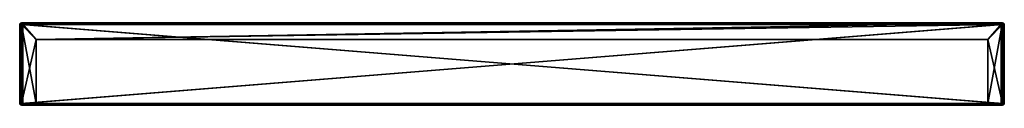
# Model space of a CAD drawing. Extents: x 1 to 601, y -1 to 49.
import ezdxf

# ---------------------------------------------------------------- set-up
doc = ezdxf.new("R2010")
doc.units = 0
doc.header["$LTSCALE"] = 25.4
doc.layers.get('0').update_dxf_attribs({"color": 13, "linetype": 'CONTINUOUS'})

# ---------------------------------------------------------------- blocks, each defined once
blk = doc.blocks.new('STRAIGHT-WALL-S-7568-7565-')
at = {"color": 253}
mesh = blk.add_polyface(dxfattribs=at)
corners = [(600.48, 49.11, 0), (599.98, 0.24, 0), (599.98, 49.24, 0), (599.98, -0.76, 0), (600.48, -0.63, 0), (600.85, 48.74, 0), (600.85, -0.26, 0), (600.98, 48.24, 0), (600.98, 0.24, 0), (1.11, 48.74, 0), (0.98, 0.24, 0), (0.98, 48.24, 0), (1.11, -0.26, 0), (1.48, 49.11, 0), (1.48, -0.63, 0), (1.98, 49.24, 0), (1.98, -0.76, 0), (1.98, 0.24, 0)]
mesh.append_faces([[corners[k] for k in face] for face in [(0, 1, 2), (6, 7, 8), (9, 10, 11)]], dxfattribs={"vtx0": -1, "color": 253})
mesh.append_faces([[corners[k] for k in face] for face in [(3, 0, 4), (4, 5, 6), (10, 9, 12), (12, 13, 14), (14, 15, 16), (16, 1, 3)]], dxfattribs={"vtx0": -1, "vtx1": -1, "color": 253})
mesh.append_faces([[corners[k] for k in face] for face in [(1, 0, 3)]], dxfattribs={"vtx0": -1, "vtx1": -1, "vtx2": -1, "color": 253})
mesh.append_faces([[corners[k] for k in face] for face in [(4, 0, 5), (6, 5, 7), (12, 9, 13), (14, 13, 15), (16, 15, 17), (16, 17, 1)]], dxfattribs={"vtx0": -1, "vtx2": -1, "color": 253})
mesh = blk.add_polyface(dxfattribs=at)
corners = [(1.23, 48.74, 72.43), (0.98, 48.24, 72), (1.11, 48.24, 72.5), (1.11, 48.74, 72)]
mesh.append_faces([[corners[k] for k in face] for face in [(0, 1, 2), (1, 0, 3)]], dxfattribs={"vtx0": -1, "color": 253})
mesh = blk.add_polyface(dxfattribs=at)
corners = [(1.11, 48.74, 72), (0.98, 48.24, 0), (0.98, 48.24, 72), (1.11, 48.74, 0)]
mesh.append_faces([[corners[k] for k in face] for face in [(0, 1, 2), (1, 0, 3)]], dxfattribs={"vtx0": -1, "color": 253})
mesh = blk.add_polyface(dxfattribs=at)
corners = [(0.98, 48.24, 72), (0.98, 0.24, 0), (0.98, 0.24, 72), (0.98, 48.24, 0)]
mesh.append_faces([[corners[k] for k in face] for face in [(0, 1, 2), (1, 0, 3)]], dxfattribs={"vtx0": -1, "color": 253})
mesh = blk.add_polyface(dxfattribs=at)
corners = [(1.11, 48.24, 72.5), (0.98, 0.24, 72), (1.11, 0.24, 72.5), (0.98, 48.24, 72)]
mesh.append_faces([[corners[k] for k in face] for face in [(0, 1, 2), (1, 0, 3)]], dxfattribs={"vtx0": -1, "color": 253})
mesh = blk.add_polyface(dxfattribs=at)
corners = [(1.55, 49.11, 72.25), (1.11, 48.74, 72), (1.23, 48.74, 72.43), (1.48, 49.11, 72)]
mesh.append_faces([[corners[k] for k in face] for face in [(0, 1, 2), (1, 0, 3)]], dxfattribs={"vtx0": -1, "color": 253})
mesh = blk.add_polyface(dxfattribs=at)
corners = [(1.11, 48.74, 72), (1.48, 49.11, 0), (1.11, 48.74, 0), (1.48, 49.11, 72)]
mesh.append_faces([[corners[k] for k in face] for face in [(0, 1, 2), (1, 0, 3)]], dxfattribs={"vtx0": -1, "color": 253})
mesh = blk.add_polyface(dxfattribs=at)
corners = [(1.55, 48.74, 72.75), (1.11, 48.24, 72.5), (1.48, 48.24, 72.87), (1.23, 48.74, 72.43)]
mesh.append_faces([[corners[k] for k in face] for face in [(0, 1, 2), (1, 0, 3)]], dxfattribs={"vtx0": -1, "color": 253})
mesh = blk.add_polyface(dxfattribs=at)
corners = [(1.48, 0.24, 72.87), (1.11, 48.24, 72.5), (1.11, 0.24, 72.5), (1.48, 48.24, 72.87)]
mesh.append_faces([[corners[k] for k in face] for face in [(0, 1, 2), (1, 0, 3)]], dxfattribs={"vtx0": -1, "color": 253})
mesh = blk.add_polyface(dxfattribs=at)
corners = [(1.23, 48.74, 72.43), (1.73, 49.11, 72.43), (1.55, 49.11, 72.25), (1.55, 48.74, 72.75)]
mesh.append_faces([[corners[k] for k in face] for face in [(0, 1, 2), (1, 0, 3)]], dxfattribs={"vtx0": -1, "color": 253})
mesh = blk.add_polyface(dxfattribs=at)
corners = [(1.55, 49.11, 72.25), (1.98, 49.24, 72), (1.48, 49.11, 72)]
mesh.append_faces([[corners[k] for k in face] for face in [(0, 1, 2)]], dxfattribs={"color": 253})
mesh = blk.add_polyface(dxfattribs=at)
corners = [(1.48, 49.11, 72), (1.98, 49.24, 0), (1.48, 49.11, 0), (1.98, 49.24, 8), (1.98, 49.24, 72)]
mesh.append_faces([[corners[k] for k in face] for face in [(0, 1, 2), (3, 0, 4)]], dxfattribs={"vtx0": -1, "color": 253})
mesh.append_faces([[corners[k] for k in face] for face in [(1, 0, 3)]], dxfattribs={"vtx0": -1, "vtx1": -1, "color": 253})
mesh = blk.add_polyface(dxfattribs=at)
corners = [(1.98, 48.24, 73), (1.55, 48.74, 72.75), (1.48, 48.24, 72.87), (1.98, 48.74, 72.87)]
mesh.append_faces([[corners[k] for k in face] for face in [(0, 1, 2), (1, 0, 3)]], dxfattribs={"vtx0": -1, "color": 253})
mesh = blk.add_polyface(dxfattribs=at)
corners = [(1.98, 0.24, 73), (1.48, 48.24, 72.87), (1.48, 0.24, 72.87), (1.98, 48.24, 73)]
mesh.append_faces([[corners[k] for k in face] for face in [(0, 1, 2), (1, 0, 3)]], dxfattribs={"vtx0": -1, "color": 253})
mesh = blk.add_polyface(dxfattribs=at)
corners = [(1.73, 49.11, 72.43), (1.98, 49.24, 72), (1.55, 49.11, 72.25)]
mesh.append_faces([[corners[k] for k in face] for face in [(0, 1, 2)]], dxfattribs={"color": 253})
mesh = blk.add_polyface(dxfattribs=at)
corners = [(1.98, 48.74, 72.87), (1.73, 49.11, 72.43), (1.55, 48.74, 72.75), (1.98, 49.11, 72.5)]
mesh.append_faces([[corners[k] for k in face] for face in [(0, 1, 2), (1, 0, 3)]], dxfattribs={"vtx0": -1, "color": 253})
mesh = blk.add_polyface(dxfattribs=at)
corners = [(1.98, 49.11, 72.5), (1.98, 49.24, 72), (1.73, 49.11, 72.43)]
mesh.append_faces([[corners[k] for k in face] for face in [(0, 1, 2)]], dxfattribs={"color": 253})
mesh = blk.add_polyface(dxfattribs=at)
corners = [(1.98, 49.24, 72), (599.98, 49.24, 8), (1.98, 49.24, 8), (599.98, 49.24, 72)]
mesh.append_faces([[corners[k] for k in face] for face in [(0, 1, 2), (1, 0, 3)]], dxfattribs={"vtx0": -1, "color": 253})
mesh = blk.add_polyface(dxfattribs=at)
corners = [(1.98, 49.24, 8), (10.98, 39.24, 8), (1.98, 0.24, 8), (599.98, 49.24, 8), (590.98, 39.24, 8), (590.98, 0.24, 8), (599.98, 0.24, 8), (10.98, 0.24, 8)]
mesh.append_faces([[corners[k] for k in face] for face in [(5, 3, 6)]], dxfattribs={"vtx0": -1, "color": 253})
mesh.append_faces([[corners[k] for k in face] for face in [(0, 1, 2), (1, 3, 4), (4, 3, 5)]], dxfattribs={"vtx0": -1, "vtx1": -1, "color": 253})
mesh.append_faces([[corners[k] for k in face] for face in [(1, 0, 3)]], dxfattribs={"vtx0": -1, "vtx2": -1, "color": 253})
mesh.append_faces([[corners[k] for k in face] for face in [(7, 2, 1)]], dxfattribs={"vtx1": -1, "color": 253})
mesh = blk.add_polyface(dxfattribs=at)
corners = [(1.98, 49.24, 0), (1.98, 0.24, 8), (1.98, 0.24, 0), (1.98, 49.24, 8)]
mesh.append_faces([[corners[k] for k in face] for face in [(0, 1, 2), (1, 0, 3)]], dxfattribs={"vtx0": -1, "color": 253})
mesh = blk.add_polyface(dxfattribs=at)
corners = [(1.98, 49.11, 72.5), (599.98, 49.24, 72), (1.98, 49.24, 72), (599.98, 49.11, 72.5)]
mesh.append_faces([[corners[k] for k in face] for face in [(0, 1, 2), (1, 0, 3)]], dxfattribs={"vtx0": -1, "color": 253})
mesh = blk.add_polyface(dxfattribs=at)
corners = [(1.98, 48.74, 72.87), (599.98, 49.11, 72.5), (1.98, 49.11, 72.5), (599.98, 48.74, 72.87)]
mesh.append_faces([[corners[k] for k in face] for face in [(0, 1, 2), (1, 0, 3)]], dxfattribs={"vtx0": -1, "color": 253})
mesh = blk.add_polyface(dxfattribs=at)
corners = [(599.98, 48.24, 73), (1.98, 48.74, 72.87), (1.98, 48.24, 73), (599.98, 48.74, 72.87)]
mesh.append_faces([[corners[k] for k in face] for face in [(0, 1, 2), (1, 0, 3)]], dxfattribs={"vtx0": -1, "color": 253})
mesh = blk.add_polyface(dxfattribs=at)
corners = [(1.98, 48.24, 9), (1.98, 0.24, 72), (1.98, 0.24, 9), (1.98, 48.24, 72)]
mesh.append_faces([[corners[k] for k in face] for face in [(0, 1, 2), (1, 0, 3)]], dxfattribs={"vtx0": -1, "color": 253})
mesh = blk.add_polyface(dxfattribs=at)
corners = [(599.98, 48.24, 72), (1.98, 48.24, 9), (599.98, 48.24, 9), (1.98, 48.24, 72)]
mesh.append_faces([[corners[k] for k in face] for face in [(0, 1, 2), (1, 0, 3)]], dxfattribs={"vtx0": -1, "color": 253})
mesh = blk.add_polyface(dxfattribs=at)
corners = [(599.98, 0.24, 73), (1.98, 48.24, 73), (1.98, 0.24, 73), (599.98, 48.24, 73)]
mesh.append_faces([[corners[k] for k in face] for face in [(0, 1, 2), (1, 0, 3)]], dxfattribs={"vtx0": -1, "color": 253})
mesh = blk.add_polyface(dxfattribs=at)
corners = [(599.98, 48.24, 72), (1.98, 0.24, 72), (1.98, 48.24, 72), (599.98, 0.24, 72)]
mesh.append_faces([[corners[k] for k in face] for face in [(0, 1, 2), (1, 0, 3)]], dxfattribs={"vtx0": -1, "color": 253})
mesh = blk.add_polyface(dxfattribs=at)
corners = [(599.98, 0.24, 9), (590.98, 39.24, 9), (590.98, 0.24, 9), (10.98, 0.24, 9), (1.98, 48.24, 9), (1.98, 0.24, 9), (10.98, 39.24, 9), (599.98, 48.24, 9)]
mesh.append_faces([[corners[k] for k in face] for face in [(0, 1, 2), (3, 4, 5)]], dxfattribs={"vtx0": -1, "color": 253})
mesh.append_faces([[corners[k] for k in face] for face in [(4, 6, 7), (7, 1, 0)]], dxfattribs={"vtx0": -1, "vtx1": -1, "color": 253})
mesh.append_faces([[corners[k] for k in face] for face in [(4, 3, 6), (7, 6, 1)]], dxfattribs={"vtx0": -1, "vtx2": -1, "color": 253})
at = {"color": 7}
mesh = blk.add_polyface(dxfattribs=at)
corners = [(2.98, 48.24, 12), (2.98, 0.24, 9), (2.98, 0.24, 12), (2.98, 48.24, 9)]
mesh.append_faces([[corners[k] for k in face] for face in [(0, 1, 2), (1, 0, 3)]], dxfattribs={"vtx0": -1, "color": 7})
mesh = blk.add_polyface(dxfattribs=at)
corners = [(2.98, 48.24, 12), (598.98, 48.24, 9), (2.98, 48.24, 9), (598.98, 48.24, 12)]
mesh.append_faces([[corners[k] for k in face] for face in [(0, 1, 2), (1, 0, 3)]], dxfattribs={"vtx0": -1, "color": 7})
mesh = blk.add_polyface(dxfattribs=at)
corners = [(598.98, 0.24, 12), (2.98, 48.24, 12), (2.98, 0.24, 12), (598.98, 48.24, 12)]
mesh.append_faces([[corners[k] for k in face] for face in [(0, 1, 2), (1, 0, 3)]], dxfattribs={"vtx0": -1, "color": 7})
mesh = blk.add_polyface(dxfattribs=at)
corners = [(598.98, 48.24, 9), (2.98, 0.24, 9), (2.98, 48.24, 9), (598.98, 0.24, 9)]
mesh.append_faces([[corners[k] for k in face] for face in [(0, 1, 2), (1, 0, 3)]], dxfattribs={"vtx0": -1, "color": 7})
mesh = blk.add_polyface(dxfattribs=at)
corners = [(598.98, 48.24, 9), (598.98, 0.24, 12), (598.98, 0.24, 9), (598.98, 48.24, 12)]
mesh.append_faces([[corners[k] for k in face] for face in [(0, 1, 2), (1, 0, 3)]], dxfattribs={"vtx0": -1, "color": 7})
at = {"color": 253}
mesh = blk.add_polyface(dxfattribs=at)
corners = [(599.98, 49.24, 8), (599.98, 0.24, 0), (599.98, 0.24, 8), (599.98, 49.24, 0)]
mesh.append_faces([[corners[k] for k in face] for face in [(0, 1, 2), (1, 0, 3)]], dxfattribs={"vtx0": -1, "color": 253})
mesh = blk.add_polyface(dxfattribs=at)
corners = [(599.98, 49.24, 8), (600.48, 49.11, 0), (599.98, 49.24, 0), (600.48, 49.11, 72), (599.98, 49.24, 72)]
mesh.append_faces([[corners[k] for k in face] for face in [(0, 1, 2), (3, 0, 4)]], dxfattribs={"vtx0": -1, "color": 253})
mesh.append_faces([[corners[k] for k in face] for face in [(1, 0, 3)]], dxfattribs={"vtx0": -1, "vtx1": -1, "color": 253})
mesh = blk.add_polyface(dxfattribs=at)
corners = [(599.98, 49.11, 72.5), (600.23, 49.11, 72.43), (599.98, 49.24, 72)]
mesh.append_faces([[corners[k] for k in face] for face in [(0, 1, 2)]], dxfattribs={"color": 253})
mesh = blk.add_polyface(dxfattribs=at)
corners = [(600.23, 49.11, 72.43), (600.41, 49.11, 72.25), (599.98, 49.24, 72)]
mesh.append_faces([[corners[k] for k in face] for face in [(0, 1, 2)]], dxfattribs={"color": 253})
mesh = blk.add_polyface(dxfattribs=at)
corners = [(600.41, 49.11, 72.25), (600.48, 49.11, 72), (599.98, 49.24, 72)]
mesh.append_faces([[corners[k] for k in face] for face in [(0, 1, 2)]], dxfattribs={"color": 253})
mesh = blk.add_polyface(dxfattribs=at)
corners = [(599.98, 49.11, 72.5), (600.41, 48.74, 72.75), (600.23, 49.11, 72.43), (599.98, 48.74, 72.87)]
mesh.append_faces([[corners[k] for k in face] for face in [(0, 1, 2), (1, 0, 3)]], dxfattribs={"vtx0": -1, "color": 253})
mesh = blk.add_polyface(dxfattribs=at)
corners = [(600.48, 48.24, 72.87), (599.98, 48.74, 72.87), (599.98, 48.24, 73), (600.41, 48.74, 72.75)]
mesh.append_faces([[corners[k] for k in face] for face in [(0, 1, 2), (1, 0, 3)]], dxfattribs={"vtx0": -1, "color": 253})
mesh = blk.add_polyface(dxfattribs=at)
corners = [(599.98, 48.24, 72), (599.98, 0.24, 9), (599.98, 0.24, 72), (599.98, 48.24, 9)]
mesh.append_faces([[corners[k] for k in face] for face in [(0, 1, 2), (1, 0, 3)]], dxfattribs={"vtx0": -1, "color": 253})
mesh = blk.add_polyface(dxfattribs=at)
corners = [(600.48, 0.24, 72.87), (599.98, 48.24, 73), (599.98, 0.24, 73), (600.48, 48.24, 72.87)]
mesh.append_faces([[corners[k] for k in face] for face in [(0, 1, 2), (1, 0, 3)]], dxfattribs={"vtx0": -1, "color": 253})
mesh = blk.add_polyface(dxfattribs=at)
corners = [(600.23, 49.11, 72.43), (600.73, 48.74, 72.43), (600.41, 49.11, 72.25), (600.41, 48.74, 72.75)]
mesh.append_faces([[corners[k] for k in face] for face in [(0, 1, 2), (1, 0, 3)]], dxfattribs={"vtx0": -1, "color": 253})
mesh = blk.add_polyface(dxfattribs=at)
corners = [(600.48, 49.11, 72), (600.73, 48.74, 72.43), (600.85, 48.74, 72), (600.41, 49.11, 72.25)]
mesh.append_faces([[corners[k] for k in face] for face in [(0, 1, 2), (1, 0, 3)]], dxfattribs={"vtx0": -1, "color": 253})
mesh = blk.add_polyface(dxfattribs=at)
corners = [(600.73, 48.74, 72.43), (600.48, 48.24, 72.87), (600.85, 48.24, 72.5), (600.41, 48.74, 72.75)]
mesh.append_faces([[corners[k] for k in face] for face in [(0, 1, 2), (1, 0, 3)]], dxfattribs={"vtx0": -1, "color": 253})
mesh = blk.add_polyface(dxfattribs=at)
corners = [(600.48, 49.11, 0), (600.85, 48.74, 72), (600.85, 48.74, 0), (600.48, 49.11, 72)]
mesh.append_faces([[corners[k] for k in face] for face in [(0, 1, 2), (1, 0, 3)]], dxfattribs={"vtx0": -1, "color": 253})
mesh = blk.add_polyface(dxfattribs=at)
corners = [(600.85, 48.24, 72.5), (600.48, 0.24, 72.87), (600.85, 0.24, 72.5), (600.48, 48.24, 72.87)]
mesh.append_faces([[corners[k] for k in face] for face in [(0, 1, 2), (1, 0, 3)]], dxfattribs={"vtx0": -1, "color": 253})
mesh = blk.add_polyface(dxfattribs=at)
corners = [(600.85, 48.74, 72), (600.85, 48.24, 72.5), (600.98, 48.24, 72), (600.73, 48.74, 72.43)]
mesh.append_faces([[corners[k] for k in face] for face in [(0, 1, 2), (1, 0, 3)]], dxfattribs={"vtx0": -1, "color": 253})
mesh = blk.add_polyface(dxfattribs=at)
corners = [(600.85, 48.74, 0), (600.98, 48.24, 72), (600.98, 48.24, 0), (600.85, 48.74, 72)]
mesh.append_faces([[corners[k] for k in face] for face in [(0, 1, 2), (1, 0, 3)]], dxfattribs={"vtx0": -1, "color": 253})
mesh = blk.add_polyface(dxfattribs=at)
corners = [(600.98, 48.24, 72), (600.85, 0.24, 72.5), (600.98, 0.24, 72), (600.85, 48.24, 72.5)]
mesh.append_faces([[corners[k] for k in face] for face in [(0, 1, 2), (1, 0, 3)]], dxfattribs={"vtx0": -1, "color": 253})
mesh = blk.add_polyface(dxfattribs=at)
corners = [(600.98, 48.24, 0), (600.98, 0.24, 72), (600.98, 0.24, 0), (600.98, 48.24, 72)]
mesh.append_faces([[corners[k] for k in face] for face in [(0, 1, 2), (1, 0, 3)]], dxfattribs={"vtx0": -1, "color": 253})
mesh = blk.add_polyface(dxfattribs=at)
corners = [(10.98, 39.24, 8), (10.98, 0.24, 9), (10.98, 0.24, 8), (10.98, 39.24, 9)]
mesh.append_faces([[corners[k] for k in face] for face in [(0, 1, 2), (1, 0, 3)]], dxfattribs={"vtx0": -1, "color": 253})
mesh = blk.add_polyface(dxfattribs=at)
corners = [(590.98, 39.24, 9), (10.98, 39.24, 8), (590.98, 39.24, 8), (10.98, 39.24, 9)]
mesh.append_faces([[corners[k] for k in face] for face in [(0, 1, 2), (1, 0, 3)]], dxfattribs={"vtx0": -1, "color": 253})
mesh = blk.add_polyface(dxfattribs=at)
corners = [(590.98, 39.24, 9), (590.98, 0.24, 8), (590.98, 0.24, 9), (590.98, 39.24, 8)]
mesh.append_faces([[corners[k] for k in face] for face in [(0, 1, 2), (1, 0, 3)]], dxfattribs={"vtx0": -1, "color": 253})
mesh = blk.add_polyface(dxfattribs=at)
corners = [(0.98, 0.24, 72), (1.11, -0.26, 0), (1.11, -0.26, 72), (0.98, 0.24, 0)]
mesh.append_faces([[corners[k] for k in face] for face in [(0, 1, 2), (1, 0, 3)]], dxfattribs={"vtx0": -1, "color": 253})
mesh = blk.add_polyface(dxfattribs=at)
corners = [(1.11, 0.24, 72.5), (1.11, -0.26, 72), (1.23, -0.26, 72.43), (0.98, 0.24, 72)]
mesh.append_faces([[corners[k] for k in face] for face in [(0, 1, 2), (1, 0, 3)]], dxfattribs={"vtx0": -1, "color": 253})
mesh = blk.add_polyface(dxfattribs=at)
corners = [(1.48, 0.24, 72.87), (1.23, -0.26, 72.43), (1.55, -0.26, 72.75), (1.11, 0.24, 72.5)]
mesh.append_faces([[corners[k] for k in face] for face in [(0, 1, 2), (1, 0, 3)]], dxfattribs={"vtx0": -1, "color": 253})
mesh = blk.add_polyface(dxfattribs=at)
corners = [(1.55, -0.26, 72.75), (1.98, 0.24, 73), (1.48, 0.24, 72.87), (1.98, -0.26, 72.87)]
mesh.append_faces([[corners[k] for k in face] for face in [(0, 1, 2), (1, 0, 3)]], dxfattribs={"vtx0": -1, "color": 253})
mesh = blk.add_polyface(dxfattribs=at)
corners = [(1.98, 0.24, 72), (10.98, 0.24, 9), (1.98, 0.24, 9), (590.98, 0.24, 9), (599.98, 0.24, 9), (599.98, 0.24, 72), (590.98, 0.24, 8), (10.98, 0.24, 8), (1.98, 0.24, 8), (599.98, 0.24, 0), (1.98, 0.24, 0), (599.98, 0.24, 8)]
mesh.append_faces([[corners[k] for k in face] for face in [(0, 1, 2), (4, 0, 5), (8, 9, 10)]], dxfattribs={"vtx0": -1, "color": 253})
mesh.append_faces([[corners[k] for k in face] for face in [(3, 0, 4), (1, 6, 7), (6, 1, 3), (9, 8, 11), (11, 7, 6)]], dxfattribs={"vtx0": -1, "vtx1": -1, "color": 253})
mesh.append_faces([[corners[k] for k in face] for face in [(1, 0, 3)]], dxfattribs={"vtx0": -1, "vtx1": -1, "vtx2": -1, "color": 253})
mesh.append_faces([[corners[k] for k in face] for face in [(11, 8, 7)]], dxfattribs={"vtx0": -1, "vtx2": -1, "color": 253})
mesh = blk.add_polyface(dxfattribs=at)
corners = [(599.98, -0.26, 72.87), (1.98, 0.24, 73), (1.98, -0.26, 72.87), (599.98, 0.24, 73)]
mesh.append_faces([[corners[k] for k in face] for face in [(0, 1, 2), (1, 0, 3)]], dxfattribs={"vtx0": -1, "color": 253})
at = {"color": 7}
mesh = blk.add_polyface(dxfattribs=at)
corners = [(598.98, 0.24, 12), (2.98, 0.24, 9), (598.98, 0.24, 9), (2.98, 0.24, 12)]
mesh.append_faces([[corners[k] for k in face] for face in [(0, 1, 2), (1, 0, 3)]], dxfattribs={"vtx0": -1, "color": 7})
at = {"color": 253}
mesh = blk.add_polyface(dxfattribs=at)
corners = [(600.41, -0.26, 72.75), (599.98, 0.24, 73), (599.98, -0.26, 72.87), (600.48, 0.24, 72.87)]
mesh.append_faces([[corners[k] for k in face] for face in [(0, 1, 2), (1, 0, 3)]], dxfattribs={"vtx0": -1, "color": 253})
mesh = blk.add_polyface(dxfattribs=at)
corners = [(600.85, 0.24, 72.5), (600.41, -0.26, 72.75), (600.73, -0.26, 72.43), (600.48, 0.24, 72.87)]
mesh.append_faces([[corners[k] for k in face] for face in [(0, 1, 2), (1, 0, 3)]], dxfattribs={"vtx0": -1, "color": 253})
mesh = blk.add_polyface(dxfattribs=at)
corners = [(600.98, 0.24, 72), (600.73, -0.26, 72.43), (600.85, -0.26, 72), (600.85, 0.24, 72.5)]
mesh.append_faces([[corners[k] for k in face] for face in [(0, 1, 2), (1, 0, 3)]], dxfattribs={"vtx0": -1, "color": 253})
mesh = blk.add_polyface(dxfattribs=at)
corners = [(600.98, 0.24, 0), (600.85, -0.26, 72), (600.85, -0.26, 0), (600.98, 0.24, 72)]
mesh.append_faces([[corners[k] for k in face] for face in [(0, 1, 2), (1, 0, 3)]], dxfattribs={"vtx0": -1, "color": 253})
mesh = blk.add_polyface(dxfattribs=at)
corners = [(1.48, -0.63, 72), (1.11, -0.26, 0), (1.48, -0.63, 0), (1.11, -0.26, 72)]
mesh.append_faces([[corners[k] for k in face] for face in [(0, 1, 2), (1, 0, 3)]], dxfattribs={"vtx0": -1, "color": 253})
mesh = blk.add_polyface(dxfattribs=at)
corners = [(1.23, -0.26, 72.43), (1.48, -0.63, 72), (1.55, -0.63, 72.25), (1.11, -0.26, 72)]
mesh.append_faces([[corners[k] for k in face] for face in [(0, 1, 2), (1, 0, 3)]], dxfattribs={"vtx0": -1, "color": 253})
mesh = blk.add_polyface(dxfattribs=at)
corners = [(1.73, -0.63, 72.43), (1.23, -0.26, 72.43), (1.55, -0.63, 72.25), (1.55, -0.26, 72.75)]
mesh.append_faces([[corners[k] for k in face] for face in [(0, 1, 2), (1, 0, 3)]], dxfattribs={"vtx0": -1, "color": 253})
mesh = blk.add_polyface(dxfattribs=at)
corners = [(1.98, -0.76, 72), (1.48, -0.63, 0), (1.98, -0.76, 0), (1.48, -0.63, 72)]
mesh.append_faces([[corners[k] for k in face] for face in [(0, 1, 2), (1, 0, 3)]], dxfattribs={"vtx0": -1, "color": 253})
mesh = blk.add_polyface(dxfattribs=at)
corners = [(1.55, -0.63, 72.25), (1.48, -0.63, 72), (1.98, -0.76, 72)]
mesh.append_faces([[corners[k] for k in face] for face in [(0, 1, 2)]], dxfattribs={"color": 253})
mesh = blk.add_polyface(dxfattribs=at)
corners = [(1.73, -0.63, 72.43), (1.98, -0.26, 72.87), (1.55, -0.26, 72.75), (1.98, -0.63, 72.5)]
mesh.append_faces([[corners[k] for k in face] for face in [(0, 1, 2), (1, 0, 3)]], dxfattribs={"vtx0": -1, "color": 253})
mesh = blk.add_polyface(dxfattribs=at)
corners = [(1.73, -0.63, 72.43), (1.55, -0.63, 72.25), (1.98, -0.76, 72)]
mesh.append_faces([[corners[k] for k in face] for face in [(0, 1, 2)]], dxfattribs={"color": 253})
mesh = blk.add_polyface(dxfattribs=at)
corners = [(1.98, -0.63, 72.5), (1.73, -0.63, 72.43), (1.98, -0.76, 72)]
mesh.append_faces([[corners[k] for k in face] for face in [(0, 1, 2)]], dxfattribs={"color": 253})
mesh = blk.add_polyface(dxfattribs=at)
corners = [(599.98, -0.26, 72.87), (1.98, -0.63, 72.5), (599.98, -0.63, 72.5), (1.98, -0.26, 72.87)]
mesh.append_faces([[corners[k] for k in face] for face in [(0, 1, 2), (1, 0, 3)]], dxfattribs={"vtx0": -1, "color": 253})
mesh = blk.add_polyface(dxfattribs=at)
corners = [(599.98, -0.63, 72.5), (1.98, -0.76, 72), (599.98, -0.76, 72), (1.98, -0.63, 72.5)]
mesh.append_faces([[corners[k] for k in face] for face in [(0, 1, 2), (1, 0, 3)]], dxfattribs={"vtx0": -1, "color": 253})
mesh = blk.add_polyface(dxfattribs=at)
corners = [(599.98, -0.76, 72), (1.98, -0.76, 0), (599.98, -0.76, 0), (1.98, -0.76, 72)]
mesh.append_faces([[corners[k] for k in face] for face in [(0, 1, 2), (1, 0, 3)]], dxfattribs={"vtx0": -1, "color": 253})
mesh = blk.add_polyface(dxfattribs=at)
corners = [(600.41, -0.26, 72.75), (599.98, -0.63, 72.5), (600.23, -0.63, 72.43), (599.98, -0.26, 72.87)]
mesh.append_faces([[corners[k] for k in face] for face in [(0, 1, 2), (1, 0, 3)]], dxfattribs={"vtx0": -1, "color": 253})
mesh = blk.add_polyface(dxfattribs=at)
corners = [(600.48, -0.63, 72), (599.98, -0.76, 0), (600.48, -0.63, 0), (599.98, -0.76, 72)]
mesh.append_faces([[corners[k] for k in face] for face in [(0, 1, 2), (1, 0, 3)]], dxfattribs={"vtx0": -1, "color": 253})
mesh = blk.add_polyface(dxfattribs=at)
corners = [(600.23, -0.63, 72.43), (599.98, -0.76, 72), (600.41, -0.63, 72.25)]
mesh.append_faces([[corners[k] for k in face] for face in [(0, 1, 2)]], dxfattribs={"color": 253})
mesh = blk.add_polyface(dxfattribs=at)
corners = [(599.98, -0.63, 72.5), (599.98, -0.76, 72), (600.23, -0.63, 72.43)]
mesh.append_faces([[corners[k] for k in face] for face in [(0, 1, 2)]], dxfattribs={"color": 253})
mesh = blk.add_polyface(dxfattribs=at)
corners = [(600.41, -0.63, 72.25), (599.98, -0.76, 72), (600.48, -0.63, 72)]
mesh.append_faces([[corners[k] for k in face] for face in [(0, 1, 2)]], dxfattribs={"color": 253})
mesh = blk.add_polyface(dxfattribs=at)
corners = [(600.73, -0.26, 72.43), (600.23, -0.63, 72.43), (600.41, -0.63, 72.25), (600.41, -0.26, 72.75)]
mesh.append_faces([[corners[k] for k in face] for face in [(0, 1, 2), (1, 0, 3)]], dxfattribs={"vtx0": -1, "color": 253})
mesh = blk.add_polyface(dxfattribs=at)
corners = [(600.85, -0.26, 72), (600.41, -0.63, 72.25), (600.48, -0.63, 72), (600.73, -0.26, 72.43)]
mesh.append_faces([[corners[k] for k in face] for face in [(0, 1, 2), (1, 0, 3)]], dxfattribs={"vtx0": -1, "color": 253})
mesh = blk.add_polyface(dxfattribs=at)
corners = [(600.85, -0.26, 72), (600.48, -0.63, 0), (600.85, -0.26, 0), (600.48, -0.63, 72)]
mesh.append_faces([[corners[k] for k in face] for face in [(0, 1, 2), (1, 0, 3)]], dxfattribs={"vtx0": -1, "color": 253})

msp = doc.modelspace()

# ---------------------------------------------------------------- block references
at = {"color": 0}
msp.add_blockref('STRAIGHT-WALL-S-7568-7565-', (0, 0), dxfattribs=at)

doc.saveas('drawing.dxf')
